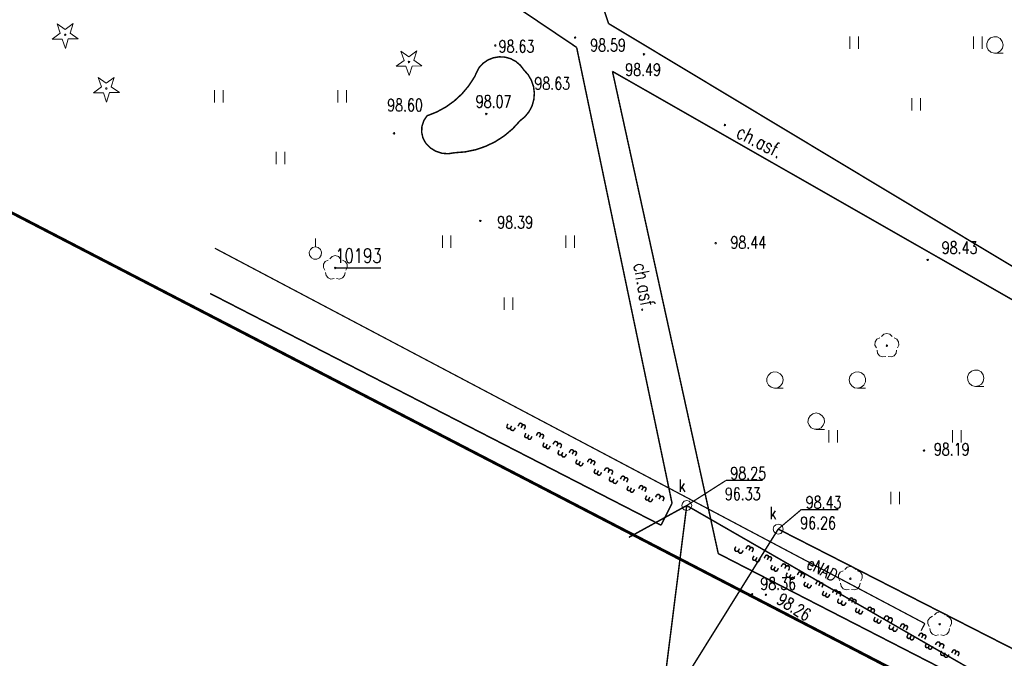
# Model space of a CAD drawing. Header units: metres. Extents: x 7501691 to 7504871, y 5814048 to 5814963.
# Tile 61 of 89: x 7504210 to 7504269, y 5814549 to 5814588. Entities that reach past the tile are written whole.
import ezdxf
from ezdxf.enums import TextEntityAlignment as Align

# ---------------------------------------------------------------- set-up
doc = ezdxf.new("R2010")
doc.units = ezdxf.units.M
doc.header["$MEASUREMENT"] = 0
for name, pattern in [('11', [3, 2.5, -0.5]), ('KOJ', [0]), ('UEB', [0]), ('UPK', [0]), ('ZWR', [0])]:
    doc.linetypes.add(name, pattern=pattern)
doc.layers.get('0').update_dxf_attribs({"linetype": 'CONTINUOUS'})
for name, color, linetype, lineweight in [('SDROK_T_1', 7, 'CONTINUOUS', 18), ('SDRPK_L_0', 7, 'KOJ', 35), ('SDRPK_L_5', 7, '11', 18), ('SZNPS_T_0', 7, 'CONTINUOUS', 18), ('SZNPS_T_3', 7, 'CONTINUOUS', 18), ('SZOPO_L_5', 3, 'CONTINUOUS', 18), ('SZWPW_L_0', 7, 'ZWR', 18), ('SZZPZ_T_0', 3, 'CONTINUOUS', 18), ('UEEOO_T_0', 1, 'CONTINUOUS', 15), ('UEEPON_L_1', 1, 'UEB', 15), ('UKKOA_T_0', 3, 'CONTINUOUS', 15), ('UKKOC_T_0', 3, 'CONTINUOUS', 15), ('UKKPA_T_1', 7, 'CONTINUOUS', 18), ('UKKPOD_L_1', 3, 'UPK', 18), ('WUKOS_T_1', 7, 'CONTINUOUS', 15), ('WWRPH_T_1', 7, 'CONTINUOUS', 18)]:
    doc.layers.add(name, color=color, linetype=linetype, lineweight=lineweight)
doc.styles.add('STYL_ARIAL', font='simplex', dxfattribs={"width": 0.75, "oblique": 0.1})

# ---------------------------------------------------------------- blocks, each defined once
blk = doc.blocks.new('fdsgfdhgfjh')
at = {"layer": 'SDRPK_L_0', "color": 7, "const_width": 0.175}
blk.add_lwpolyline([(-68.946, -165.38), (143.458, -275.428)], dxfattribs=at)
at = {"layer": 'SDRPK_L_5', "color": 7, "const_width": 0.09}
for points in [[(48.571, -184.81), (53.062, -198.344)], [(47.564, -197.396), (51.122, -199.79)], [(53.062, -198.344), (81.596, -215.498)], [(51.122, -199.79), (56.913, -227.455)], [(59.718, -230.507), (53.296, -201.246)], [(94.798, -224.943), (53.296, -201.246)], [(56.248, -228.786), (28.878, -214.724)], [(56.913, -227.455), (56.248, -228.786)], [(80.009, -240.93), (59.718, -230.507)]]:
    blk.add_lwpolyline(points, dxfattribs=at)
at = {"layer": 'SZNPS_T_0', "color": 7}
for points in [[(35.269, -211.896), (35.269, -211.396)], [(35.269, -211.896), (35.443, -211.939), (35.577, -212.058), (35.641, -212.226), (35.619, -212.404), (35.517, -212.552), (35.358, -212.635), (35.179, -212.635), (35.02, -212.552), (34.918, -212.404), (34.896, -212.226), (34.96, -212.058), (35.094, -211.939), (35.269, -211.896)]]:
    blk.add_lwpolyline(points, dxfattribs=at)
at = {"layer": 'SZNPS_T_3', "color": 7, "const_width": 0.065}
blk.add_lwpolyline([(36.474, -213.175), (39.252, -213.175)], dxfattribs=at)
at = {"layer": 'SZOPO_L_5', "color": 3, "const_width": 0.09}
for points in [[(47.119, -222.862), (47.046, -222.924), (46.95, -222.916), (46.889, -222.843), (46.897, -222.747)], [(46.954, -222.636), (46.897, -222.747)], [(47.341, -222.977), (47.268, -223.038), (47.173, -223.03), (47.111, -222.957), (47.119, -222.862)], [(47.176, -222.751), (47.119, -222.862)], [(47.398, -222.866), (47.341, -222.977)], [(47.618, -222.667), (47.56, -222.78)], [(47.618, -222.667), (47.662, -222.609), (47.733, -222.593), (47.797, -222.626), (47.825, -222.693), (47.803, -222.762)], [(47.803, -222.762), (47.745, -222.876)], [(47.803, -222.762), (47.847, -222.704), (47.918, -222.688), (47.982, -222.721), (48.01, -222.789), (47.988, -222.858)], [(47.988, -222.858), (47.93, -222.971)], [(48.174, -223.407), (48.13, -223.465), (48.059, -223.481), (47.995, -223.448), (47.967, -223.38), (47.989, -223.311)], [(48.046, -223.2), (47.989, -223.311)], [(48.359, -223.502), (48.315, -223.56), (48.244, -223.577), (48.18, -223.543), (48.152, -223.476), (48.174, -223.407)], [(48.231, -223.296), (48.174, -223.407)], [(48.416, -223.391), (48.359, -223.502)], [(48.729, -223.24), (48.67, -223.353)], [(48.729, -223.24), (48.772, -223.182), (48.843, -223.166), (48.908, -223.199), (48.936, -223.266), (48.914, -223.336)], [(48.914, -223.336), (48.855, -223.449)], [(48.914, -223.336), (48.957, -223.278), (49.028, -223.262), (49.093, -223.295), (49.121, -223.362), (49.099, -223.431)], [(49.099, -223.431), (49.04, -223.545)], [(49.284, -223.98), (49.241, -224.038), (49.17, -224.054), (49.105, -224.021), (49.077, -223.954), (49.099, -223.885)], [(49.157, -223.773), (49.099, -223.885)], [(49.469, -224.076), (49.426, -224.134), (49.355, -224.15), (49.29, -224.117), (49.262, -224.049), (49.284, -223.98)], [(49.342, -223.869), (49.284, -223.98)], [(49.527, -223.965), (49.469, -224.076)], [(49.688, -223.879), (49.746, -223.768)], [(49.746, -223.768), (49.819, -223.706), (49.914, -223.714), (49.976, -223.787), (49.968, -223.883)], [(49.91, -223.994), (49.968, -223.883)], [(49.968, -223.883), (50.041, -223.821), (50.136, -223.829), (50.198, -223.902), (50.19, -223.997)], [(50.132, -224.109), (50.19, -223.997)], [(50.228, -224.468), (50.155, -224.529), (50.06, -224.521), (49.998, -224.448), (50.006, -224.353)], [(50.064, -224.242), (50.006, -224.353)], [(50.451, -224.582), (50.377, -224.644), (50.282, -224.636), (50.22, -224.563), (50.228, -224.468)], [(50.286, -224.357), (50.228, -224.468)], [(50.508, -224.471), (50.451, -224.582)], [(50.728, -224.272), (50.669, -224.386)], [(50.728, -224.272), (50.771, -224.214), (50.842, -224.198), (50.907, -224.232), (50.935, -224.299), (50.913, -224.368)], [(50.913, -224.368), (50.854, -224.481)], [(50.913, -224.368), (50.957, -224.31), (51.027, -224.294), (51.092, -224.327), (51.12, -224.394), (51.098, -224.464)], [(51.098, -224.464), (51.039, -224.577)], [(51.283, -225.012), (51.24, -225.07), (51.169, -225.087), (51.104, -225.053), (51.076, -224.986), (51.098, -224.917)], [(51.156, -224.806), (51.098, -224.917)], [(51.469, -225.108), (51.425, -225.166), (51.354, -225.182), (51.289, -225.149), (51.261, -225.082), (51.283, -225.012)], [(51.341, -224.901), (51.283, -225.012)], [(51.526, -224.997), (51.469, -225.108)], [(51.838, -224.846), (51.78, -224.959)], [(51.838, -224.846), (51.882, -224.788), (51.953, -224.772), (52.018, -224.805), (52.045, -224.872), (52.023, -224.941)], [(52.023, -224.941), (51.965, -225.055)], [(52.023, -224.941), (52.067, -224.883), (52.138, -224.867), (52.203, -224.901), (52.23, -224.968), (52.208, -225.037)], [(52.208, -225.037), (52.15, -225.15)], [(52.855, -225.374), (52.928, -225.312), (53.024, -225.32), (53.085, -225.393), (53.077, -225.488)], [(52.394, -225.586), (52.35, -225.644), (52.279, -225.66), (52.215, -225.627), (52.187, -225.559), (52.209, -225.49)], [(52.266, -225.379), (52.209, -225.49)], [(52.579, -225.681), (52.535, -225.739), (52.464, -225.755), (52.4, -225.722), (52.372, -225.655), (52.394, -225.586)], [(52.451, -225.475), (52.394, -225.586)], [(52.636, -225.57), (52.579, -225.681)], [(52.798, -225.485), (52.855, -225.374)], [(53.02, -225.599), (53.077, -225.488)], [(53.077, -225.488), (53.15, -225.427), (53.246, -225.435), (53.307, -225.508), (53.299, -225.603)], [(53.173, -225.847), (53.116, -225.959)], [(53.242, -225.714), (53.299, -225.603)], [(53.837, -225.878), (53.779, -225.991)], [(53.837, -225.878), (53.881, -225.82), (53.952, -225.804), (54.017, -225.837), (54.044, -225.904), (54.022, -225.974)], [(54.022, -225.974), (54.066, -225.916), (54.137, -225.899), (54.202, -225.933), (54.23, -226), (54.207, -226.069)], [(53.338, -226.073), (53.265, -226.135), (53.169, -226.127), (53.108, -226.054), (53.116, -225.959)], [(53.56, -226.188), (53.487, -226.25), (53.392, -226.242), (53.33, -226.169), (53.338, -226.073)], [(53.395, -225.962), (53.338, -226.073)], [(53.617, -226.077), (53.56, -226.188)], [(54.022, -225.974), (53.964, -226.087)], [(54.207, -226.069), (54.149, -226.182)], [(54.393, -226.618), (54.349, -226.676), (54.278, -226.692), (54.214, -226.659), (54.186, -226.592), (54.208, -226.522)], [(54.265, -226.411), (54.208, -226.522)], [(54.45, -226.507), (54.393, -226.618)], [(54.948, -226.451), (54.889, -226.565)], [(54.948, -226.451), (54.992, -226.393), (55.062, -226.377), (55.127, -226.411), (55.155, -226.478), (55.133, -226.547)], [(55.133, -226.547), (55.177, -226.489), (55.248, -226.473), (55.312, -226.506), (55.34, -226.573), (55.318, -226.643)], [(54.578, -226.714), (54.534, -226.772), (54.463, -226.788), (54.399, -226.754), (54.371, -226.687), (54.393, -226.618)], [(54.635, -226.602), (54.578, -226.714)], [(55.133, -226.547), (55.074, -226.66)], [(55.318, -226.643), (55.259, -226.756)], [(55.503, -227.191), (55.46, -227.249), (55.389, -227.266), (55.324, -227.232), (55.296, -227.165), (55.318, -227.096)], [(55.376, -226.985), (55.318, -227.096)], [(55.561, -227.08), (55.503, -227.191)], [(55.907, -227.09), (55.965, -226.979)], [(55.965, -226.979), (56.038, -226.918), (56.133, -226.926), (56.195, -226.999), (56.187, -227.094)], [(56.129, -227.205), (56.187, -227.094)], [(56.187, -227.094), (56.26, -227.032), (56.355, -227.04), (56.417, -227.113), (56.409, -227.209)], [(55.689, -227.287), (55.645, -227.345), (55.574, -227.361), (55.509, -227.328), (55.481, -227.261), (55.503, -227.191)], [(55.746, -227.176), (55.689, -227.287)], [(56.352, -227.32), (56.409, -227.209)], [(60.784, -230.086), (60.728, -230.197)], [(61.448, -230.111), (61.391, -230.225)], [(61.448, -230.111), (61.492, -230.052), (61.562, -230.036), (61.627, -230.068), (61.656, -230.135), (61.634, -230.205)], [(60.951, -230.31), (60.878, -230.373), (60.783, -230.365), (60.72, -230.293), (60.728, -230.197)], [(61.174, -230.423), (61.101, -230.485), (61.006, -230.478), (60.944, -230.406), (60.951, -230.31)], [(61.007, -230.199), (60.951, -230.31)], [(61.23, -230.311), (61.174, -230.423)], [(61.634, -230.205), (61.577, -230.319)], [(61.634, -230.205), (61.678, -230.146), (61.748, -230.13), (61.813, -230.162), (61.842, -230.229), (61.82, -230.299)], [(61.82, -230.299), (61.763, -230.413)], [(61.881, -230.64), (61.824, -230.752)], [(62.564, -230.675), (62.506, -230.789)], [(62.564, -230.675), (62.607, -230.616), (62.678, -230.6), (62.743, -230.632), (62.771, -230.699), (62.75, -230.769)], [(62.75, -230.769), (62.793, -230.71), (62.864, -230.694), (62.929, -230.726), (62.957, -230.793), (62.935, -230.863)], [(62.01, -230.846), (61.967, -230.904), (61.896, -230.921), (61.831, -230.888), (61.803, -230.821), (61.824, -230.752)], [(62.196, -230.94), (62.153, -230.998), (62.082, -231.015), (62.017, -230.982), (61.989, -230.915), (62.01, -230.846)], [(62.067, -230.734), (62.01, -230.846)], [(62.253, -230.828), (62.196, -230.94)], [(62.75, -230.769), (62.692, -230.883)], [(62.935, -230.863), (62.878, -230.977)], [(63.126, -231.41), (63.082, -231.468), (63.012, -231.485), (62.947, -231.452), (62.918, -231.385), (62.94, -231.316)], [(62.996, -231.204), (62.94, -231.316)], [(63.182, -231.298), (63.126, -231.41)], [(63.529, -231.306), (63.585, -231.194)], [(63.585, -231.194), (63.657, -231.132), (63.753, -231.139), (63.815, -231.211), (63.808, -231.307)], [(63.752, -231.418), (63.808, -231.307)], [(63.808, -231.307), (63.881, -231.244), (63.976, -231.252), (64.038, -231.324), (64.031, -231.42)], [(63.311, -231.504), (63.268, -231.562), (63.197, -231.579), (63.133, -231.546), (63.104, -231.479), (63.126, -231.41)], [(63.368, -231.392), (63.311, -231.504)], [(64.074, -231.889), (64.001, -231.952), (63.906, -231.945), (63.844, -231.872), (63.851, -231.777)], [(63.907, -231.665), (63.851, -231.777)], [(63.975, -231.531), (64.031, -231.42)], [(64.297, -232.002), (64.224, -232.065), (64.129, -232.057), (64.067, -231.985), (64.074, -231.889)], [(64.13, -231.778), (64.074, -231.889)], [(64.353, -231.891), (64.297, -232.002)], [(64.571, -231.69), (64.514, -231.804)], [(64.571, -231.69), (64.615, -231.632), (64.685, -231.615), (64.75, -231.648), (64.779, -231.715), (64.757, -231.784)], [(64.757, -231.784), (64.7, -231.898)], [(64.757, -231.784), (64.801, -231.726), (64.871, -231.709), (64.936, -231.742), (64.965, -231.809), (64.943, -231.878)], [(64.943, -231.878), (64.886, -231.992)], [(65.133, -232.425), (65.09, -232.484), (65.019, -232.5), (64.954, -232.468), (64.926, -232.401), (64.947, -232.331)], [(65.004, -232.22), (64.947, -232.331)], [(65.319, -232.519), (65.276, -232.578), (65.205, -232.594), (65.14, -232.562), (65.112, -232.495), (65.133, -232.425)], [(65.19, -232.314), (65.133, -232.425)], [(65.376, -232.408), (65.319, -232.519)], [(65.687, -232.254), (65.629, -232.368)], [(65.687, -232.254), (65.73, -232.196), (65.801, -232.179), (65.866, -232.212), (65.894, -232.279), (65.873, -232.348)], [(65.873, -232.348), (65.815, -232.462)], [(65.873, -232.348), (65.916, -232.289), (65.987, -232.273), (66.052, -232.306), (66.08, -232.373), (66.059, -232.442)], [(66.059, -232.442), (66.001, -232.556)], [(66.249, -232.989), (66.206, -233.048), (66.135, -233.064), (66.07, -233.032), (66.041, -232.965), (66.063, -232.895)], [(66.119, -232.784), (66.063, -232.895)], [(66.435, -233.083), (66.391, -233.142), (66.321, -233.158), (66.256, -233.126), (66.227, -233.059), (66.249, -232.989)], [(66.305, -232.878), (66.249, -232.989)], [(66.491, -232.972), (66.435, -233.083)], [(66.652, -232.885), (66.708, -232.773)], [(66.708, -232.773), (66.781, -232.711), (66.876, -232.718), (66.938, -232.791), (66.931, -232.886)], [(66.875, -232.998), (66.931, -232.886)], [(66.931, -232.886), (67.004, -232.824), (67.099, -232.831), (67.162, -232.903), (67.154, -232.999)], [(67.098, -233.11), (67.154, -232.999)], [(67.197, -233.469), (67.124, -233.531), (67.029, -233.524), (66.967, -233.451), (66.974, -233.356)], [(67.03, -233.244), (66.974, -233.356)], [(67.42, -233.581), (67.347, -233.644), (67.252, -233.637), (67.19, -233.564), (67.197, -233.469)], [(67.253, -233.357), (67.197, -233.469)], [(67.476, -233.47), (67.42, -233.581)], [(67.695, -233.269), (67.637, -233.383)], [(67.695, -233.269), (67.738, -233.211), (67.809, -233.194), (67.873, -233.227), (67.902, -233.294), (67.88, -233.363)], [(67.88, -233.363), (67.823, -233.477)], [(67.88, -233.363), (67.924, -233.305), (67.994, -233.288), (68.059, -233.321), (68.088, -233.388), (68.066, -233.457)], [(68.066, -233.457), (68.009, -233.571)], [(68.257, -234.004), (68.213, -234.063), (68.143, -234.08), (68.078, -234.047), (68.049, -233.98), (68.071, -233.91)], [(68.127, -233.799), (68.071, -233.91)], [(68.442, -234.098), (68.399, -234.157), (68.328, -234.174), (68.264, -234.141), (68.235, -234.074), (68.257, -234.004)], [(68.313, -233.893), (68.257, -234.004)], [(68.499, -233.987), (68.442, -234.098)], [(68.81, -233.833), (68.752, -233.947)], [(68.81, -233.833), (68.853, -233.775), (68.924, -233.758), (68.989, -233.791), (69.017, -233.858), (68.996, -233.927)], [(68.996, -233.927), (68.938, -234.041)], [(68.996, -233.927), (69.039, -233.869), (69.11, -233.852), (69.175, -233.885), (69.203, -233.952), (69.182, -234.021)], [(69.182, -234.021), (69.124, -234.135)], [(69.831, -234.352), (69.904, -234.29), (69.999, -234.297), (70.061, -234.37), (70.054, -234.465)], [(69.372, -234.568), (69.328, -234.627), (69.258, -234.644), (69.193, -234.611), (69.164, -234.544), (69.186, -234.474)], [(69.242, -234.363), (69.186, -234.474)], [(69.558, -234.662), (69.514, -234.721), (69.444, -234.738), (69.379, -234.705), (69.35, -234.638), (69.372, -234.568)], [(69.428, -234.457), (69.372, -234.568)], [(69.614, -234.551), (69.558, -234.662)], [(69.775, -234.464), (69.831, -234.352)], [(69.998, -234.577), (70.054, -234.465)], [(70.054, -234.465), (70.127, -234.403), (70.222, -234.41), (70.285, -234.483), (70.277, -234.578)], [(70.153, -234.823), (70.097, -234.935)], [(70.221, -234.69), (70.277, -234.578)], [(70.818, -234.849), (70.76, -234.962)], [(70.818, -234.849), (70.861, -234.79), (70.932, -234.773), (70.997, -234.806), (71.025, -234.873), (71.003, -234.943)], [(71.003, -234.943), (71.047, -234.884), (71.117, -234.867), (71.182, -234.9), (71.211, -234.967), (71.189, -235.037)], [(70.32, -235.048), (70.247, -235.11), (70.152, -235.103), (70.09, -235.03), (70.097, -234.935)], [(70.543, -235.161), (70.47, -235.223), (70.375, -235.216), (70.313, -235.143), (70.32, -235.048)], [(70.376, -234.936), (70.32, -235.048)], [(70.599, -235.049), (70.543, -235.161)], [(71.003, -234.943), (70.946, -235.056)], [(71.189, -235.037), (71.132, -235.15)], [(71.379, -235.584), (71.336, -235.642), (71.265, -235.659), (71.201, -235.626), (71.172, -235.559), (71.194, -235.49)], [(71.25, -235.378), (71.194, -235.49)], [(71.436, -235.472), (71.379, -235.584)], [(71.933, -235.413), (71.875, -235.526)], [(71.933, -235.413), (71.976, -235.354), (72.047, -235.337), (72.112, -235.37), (72.14, -235.437), (72.119, -235.507)], [(72.119, -235.507), (72.162, -235.448), (72.233, -235.431), (72.298, -235.464), (72.326, -235.531), (72.305, -235.601)], [(71.565, -235.678), (71.522, -235.736), (71.451, -235.753), (71.387, -235.72), (71.358, -235.653), (71.379, -235.584)], [(71.622, -235.566), (71.565, -235.678)], [(72.119, -235.507), (72.061, -235.62)], [(72.305, -235.601), (72.247, -235.714)], [(72.495, -236.148), (72.452, -236.206), (72.381, -236.223), (72.316, -236.19), (72.288, -236.123), (72.309, -236.054)], [(72.365, -235.942), (72.309, -236.054)], [(72.551, -236.036), (72.495, -236.148)], [(72.898, -236.043), (72.954, -235.932)], [(72.954, -235.932), (73.027, -235.869), (73.122, -235.877), (73.185, -235.949), (73.177, -236.045)], [(73.121, -236.156), (73.177, -236.045)], [(73.177, -236.045), (73.25, -235.982), (73.345, -235.989), (73.408, -236.062), (73.4, -236.157)], [(72.681, -236.242), (72.638, -236.3), (72.567, -236.317), (72.502, -236.284), (72.473, -236.217), (72.495, -236.148)], [(72.737, -236.13), (72.681, -236.242)], [(73.443, -236.627), (73.37, -236.689), (73.275, -236.682), (73.213, -236.61), (73.22, -236.514)], [(73.276, -236.403), (73.22, -236.514)], [(73.344, -236.269), (73.4, -236.157)], [(73.666, -236.74), (73.594, -236.802), (73.498, -236.795), (73.436, -236.723), (73.443, -236.627)], [(73.499, -236.516), (73.443, -236.627)], [(73.723, -236.628), (73.666, -236.74)], [(73.941, -236.428), (73.883, -236.542)], [(73.941, -236.428), (73.984, -236.369), (74.055, -236.353), (74.12, -236.385), (74.148, -236.452), (74.127, -236.522)], [(74.127, -236.522), (74.069, -236.636)], [(74.127, -236.522), (74.17, -236.463), (74.241, -236.447), (74.305, -236.479), (74.334, -236.546), (74.312, -236.616)], [(74.312, -236.616), (74.255, -236.73)]]:
    blk.add_lwpolyline(points, dxfattribs=at)
at = {"layer": 'SZWPW_L_0', "color": 7, "const_width": 0.09}
for points in [[(45.193, -201.025), (45.435, -200.762), (45.729, -200.558), (46.059, -200.423), (46.412, -200.363), (46.769, -200.38), (47.113, -200.474), (47.429, -200.641), (47.702, -200.872), (47.918, -201.157)], [(45.193, -201.025), (44.916, -201.594), (44.571, -202.124), (44.163, -202.608), (43.699, -203.038), (43.185, -203.407), (42.629, -203.71), (42.041, -203.942)], [(47.918, -201.157), (48.18, -201.452), (48.379, -201.794), (48.506, -202.168), (48.555, -202.561), (48.525, -202.955), (48.418, -203.335), (48.236, -203.686), (47.988, -203.994), (47.684, -204.246)], [(41.965, -205.607), (41.795, -205.291), (41.716, -204.941), (41.732, -204.583), (41.843, -204.241), (42.041, -203.942)], [(47.684, -204.246), (47.243, -204.726), (46.746, -205.146), (46.201, -205.502), (45.615, -205.788), (44.999, -205.998), (44.361, -206.13), (43.712, -206.183)], [(43.712, -206.183), (43.327, -206.244), (42.938, -206.213), (42.568, -206.091), (42.237, -205.885), (41.965, -205.607)]]:
    blk.add_lwpolyline(points, dxfattribs=at)
at = {"layer": 'SZZPZ_T_0', "color": 7}
for points in [[(19.586, -198.362), (20.076, -198.709)], [(19.779, -198.93), (19.586, -198.362)], [(20.076, -198.709), (20.557, -198.35)], [(20.557, -198.35), (20.379, -198.923)], [(19.298, -199.289), (19.779, -198.93)], [(20.08, -198.979), (20.112, -198.992), (20.125, -199.024), (20.112, -199.056), (20.08, -199.069), (20.048, -199.056), (20.035, -199.024), (20.048, -198.992), (20.08, -198.979)], [(20.379, -198.923), (20.868, -199.269)], [(19.898, -199.282), (19.298, -199.289)], [(20.09, -199.85), (19.898, -199.282)], [(20.269, -199.277), (20.09, -199.85)], [(20.868, -199.269), (20.269, -199.277)], [(67.709, -199.879), (67.709, -199.129)], [(68.235, -199.879), (68.234, -199.129)], [(75.209, -199.878), (75.209, -199.128)], [(75.735, -199.877), (75.734, -199.127)], [(76.965, -199.83), (76.848, -200.001), (76.67, -200.11), (76.464, -200.137), (76.265, -200.078), (76.107, -199.943), (76.017, -199.755), (76.012, -199.548), (76.091, -199.356), (76.242, -199.213), (76.438, -199.143), (76.645, -199.159), (76.828, -199.259), (76.954, -199.423), (77.003, -199.626), (76.965, -199.83)], [(40.453, -200.01), (40.942, -200.357)], [(40.645, -200.579), (40.453, -200.01)], [(40.942, -200.357), (41.423, -199.998)], [(41.423, -199.998), (41.245, -200.571)], [(76.503, -200.139), (77.003, -200.139)], [(40.164, -200.937), (40.645, -200.579)], [(40.946, -200.627), (40.978, -200.641), (40.991, -200.672), (40.978, -200.704), (40.946, -200.717), (40.915, -200.704), (40.901, -200.672), (40.915, -200.641), (40.946, -200.627)], [(41.245, -200.571), (41.735, -200.918)], [(40.764, -200.93), (40.164, -200.937)], [(40.957, -201.498), (40.764, -200.93)], [(41.135, -200.925), (40.957, -201.498)], [(41.735, -200.918), (41.135, -200.925)], [(22.086, -201.621), (22.576, -201.968)], [(22.279, -202.19), (22.086, -201.621)], [(22.576, -201.968), (23.057, -201.609)], [(23.057, -201.609), (22.879, -202.182)], [(21.798, -202.548), (22.279, -202.19)], [(22.398, -202.541), (21.798, -202.548)], [(22.591, -203.109), (22.398, -202.541)], [(22.58, -202.238), (22.612, -202.251), (22.625, -202.283), (22.612, -202.315), (22.58, -202.328), (22.548, -202.315), (22.535, -202.283), (22.548, -202.251), (22.58, -202.238)], [(22.769, -202.536), (22.591, -203.109)], [(23.369, -202.529), (22.769, -202.536)], [(22.879, -202.182), (23.369, -202.529)], [(29.137, -203.13), (29.136, -202.38)], [(29.662, -203.13), (29.661, -202.38)], [(36.637, -203.129), (36.636, -202.379)], [(37.162, -203.129), (37.161, -202.379)], [(71.46, -203.628), (71.46, -202.878)], [(71.985, -203.628), (71.985, -202.878)], [(32.887, -206.88), (32.887, -206.13)], [(33.412, -206.88), (33.412, -206.13)], [(42.971, -211.96), (42.971, -211.21)], [(43.496, -211.96), (43.496, -211.21)], [(50.471, -211.959), (50.471, -211.209)], [(50.996, -211.959), (50.996, -211.209)], [(35.838, -213.31), (35.75, -213.137), (35.76, -212.944), (35.866, -212.781), (36.038, -212.693)], [(36.149, -212.612), (36.286, -212.476), (36.473, -212.425), (36.661, -212.475), (36.798, -212.612)], [(36.909, -212.693), (37.081, -212.781), (37.187, -212.944), (37.197, -213.137), (37.11, -213.31)], [(36.474, -213.13), (36.505, -213.144), (36.519, -213.175), (36.505, -213.207), (36.474, -213.221), (36.442, -213.207), (36.429, -213.175), (36.442, -213.144), (36.474, -213.13)], [(36.405, -213.822), (36.213, -213.852), (36.033, -213.782), (35.911, -213.632), (35.88, -213.441)], [(37.067, -213.441), (37.036, -213.632), (36.914, -213.782), (36.734, -213.852), (36.542, -213.822)], [(46.722, -215.71), (46.722, -214.96)], [(47.247, -215.71), (47.247, -214.96)], [(69.317, -218.027), (69.229, -217.854), (69.239, -217.661), (69.344, -217.499), (69.517, -217.41)], [(69.628, -217.329), (69.765, -217.193), (69.952, -217.143), (70.139, -217.193), (70.277, -217.329)], [(70.388, -217.41), (70.56, -217.498), (70.666, -217.661), (70.676, -217.854), (70.588, -218.027)], [(69.952, -217.848), (69.984, -217.861), (69.997, -217.893), (69.984, -217.925), (69.952, -217.938), (69.921, -217.925), (69.907, -217.893), (69.921, -217.861), (69.952, -217.848)], [(69.884, -218.539), (69.692, -218.569), (69.512, -218.499), (69.39, -218.349), (69.359, -218.158)], [(70.546, -218.158), (70.515, -218.349), (70.393, -218.499), (70.213, -218.569), (70.021, -218.539)], [(63.622, -220.165), (63.504, -220.337), (63.327, -220.445), (63.121, -220.473), (62.921, -220.414), (62.763, -220.279), (62.674, -220.091), (62.668, -219.883), (62.748, -219.691), (62.899, -219.548), (63.095, -219.478), (63.302, -219.495), (63.485, -219.594), (63.611, -219.759), (63.66, -219.961), (63.622, -220.165)], [(67.698, -220.165), (67.66, -219.96), (67.709, -219.758), (67.835, -219.593), (68.018, -219.494), (68.225, -219.478), (68.421, -219.547), (68.572, -219.69), (68.651, -219.882), (68.646, -220.09), (68.557, -220.278), (68.399, -220.413), (68.199, -220.472), (67.993, -220.445), (67.816, -220.336), (67.698, -220.165)], [(75.806, -220.057), (75.688, -220.228), (75.511, -220.337), (75.305, -220.364), (75.105, -220.305), (74.947, -220.17), (74.858, -219.982), (74.852, -219.775), (74.932, -219.583), (75.082, -219.44), (75.279, -219.37), (75.486, -219.386), (75.668, -219.486), (75.795, -219.65), (75.844, -219.853), (75.806, -220.057)], [(63.16, -220.474), (63.66, -220.474)], [(68.16, -220.473), (68.66, -220.473)], [(75.344, -220.366), (75.844, -220.366)], [(65.66, -221.974), (65.864, -222.017), (66.032, -222.139), (66.136, -222.319), (66.158, -222.526), (66.093, -222.724), (65.954, -222.878), (65.764, -222.963), (65.556, -222.963), (65.366, -222.878), (65.227, -222.724), (65.163, -222.526), (65.185, -222.319), (65.289, -222.139), (65.457, -222.017), (65.66, -221.974)], [(65.66, -222.974), (66.16, -222.974)], [(66.436, -223.768), (66.436, -223.018)], [(66.962, -223.768), (66.961, -223.018)], [(73.936, -223.767), (73.936, -223.017)], [(74.462, -223.767), (74.461, -223.017)], [(70.187, -227.517), (70.187, -226.767)], [(70.712, -227.517), (70.712, -226.767)], [(67.098, -232.166), (67.01, -231.994), (67.021, -231.8), (67.126, -231.638), (67.298, -231.55)], [(67.41, -231.469), (67.547, -231.332), (67.734, -231.282), (67.921, -231.332), (68.058, -231.469)], [(68.169, -231.549), (68.342, -231.638), (68.447, -231.8), (68.457, -231.993), (68.37, -232.166)], [(67.665, -232.678), (67.474, -232.708), (67.293, -232.639), (67.171, -232.488), (67.14, -232.297)], [(67.734, -231.987), (67.766, -232), (67.779, -232.032), (67.766, -232.064), (67.734, -232.077), (67.702, -232.064), (67.689, -232.032), (67.702, -232), (67.734, -231.987)], [(68.327, -232.297), (68.297, -232.488), (68.175, -232.639), (67.994, -232.708), (67.803, -232.678)], [(72.834, -234.232), (72.972, -234.095), (73.159, -234.045), (73.346, -234.095), (73.483, -234.232)], [(72.523, -234.93), (72.435, -234.757), (72.446, -234.564), (72.551, -234.401), (72.723, -234.313)], [(73.159, -234.75), (73.191, -234.763), (73.204, -234.795), (73.191, -234.827), (73.159, -234.84), (73.127, -234.827), (73.114, -234.795), (73.127, -234.763), (73.159, -234.75)], [(73.594, -234.313), (73.767, -234.401), (73.872, -234.563), (73.882, -234.757), (73.795, -234.929)], [(73.09, -235.442), (72.899, -235.471), (72.718, -235.402), (72.596, -235.252), (72.565, -235.06)], [(73.752, -235.06), (73.722, -235.252), (73.6, -235.402), (73.419, -235.471), (73.228, -235.442)]]:
    blk.add_lwpolyline(points, dxfattribs=at)
at = {"layer": 'UEEPON_L_1', "color": 1, "const_width": 0.075}
for points in [[(52.779, -224.446), (29.168, -211.98)], [(72.257, -234.754), (52.779, -224.446)], [(72.028, -235.19), (72.257, -234.754)]]:
    blk.add_lwpolyline(points, dxfattribs=at)
at = {"layer": 'UKKOC_T_0', "color": 3, "const_width": 0.075}
for points in [[(57.804, -227.591), (60.185, -226.069)], [(60.185, -226.069), (62.411, -226.069)], [(63.357, -229.02), (64.758, -227.835)], [(64.758, -227.835), (67.011, -227.835)]]:
    blk.add_lwpolyline(points, dxfattribs=at)
at = {"layer": 'UKKPA_T_1', "color": 7}
for points in [[(57.804, -227.291), (57.953, -227.332), (58.063, -227.441), (58.104, -227.591), (58.063, -227.741), (57.953, -227.851), (57.804, -227.891), (57.654, -227.851), (57.544, -227.741), (57.503, -227.591), (57.544, -227.441), (57.654, -227.332), (57.804, -227.291)], [(63.357, -228.72), (63.507, -228.761), (63.617, -228.87), (63.657, -229.02), (63.617, -229.17), (63.507, -229.28), (63.357, -229.32), (63.207, -229.28), (63.097, -229.17), (63.057, -229.02), (63.097, -228.87), (63.207, -228.761), (63.357, -228.72)]]:
    blk.add_lwpolyline(points, dxfattribs=at)
at = {"layer": 'UKKPOD_L_1', "color": 3, "const_width": 0.09}
for points in [[(57.804, -227.591), (54.292, -229.521)], [(56.176, -240.527), (57.804, -227.591)], [(57.804, -227.591), (101.338, -252.659)], [(63.357, -229.02), (56.176, -240.527)], [(97.908, -246.654), (63.357, -229.02)]]:
    blk.add_lwpolyline(points, dxfattribs=at)
at = {"layer": 'WUKOS_T_1', "color": 7}
blk.add_lwpolyline([(61.771, -232.929), (61.803, -232.942), (61.816, -232.974), (61.803, -233.006), (61.771, -233.019), (61.74, -233.006), (61.726, -232.974), (61.74, -232.942), (61.771, -232.929)], dxfattribs=at)
at = {"layer": 'WWRPH_T_1', "color": 7}
for points in [[(51.031, -199.15), (51.063, -199.163), (51.077, -199.195), (51.063, -199.227), (51.031, -199.24), (51, -199.227), (50.986, -199.195), (51, -199.163), (51.031, -199.15)], [(46.182, -199.631), (46.214, -199.644), (46.227, -199.676), (46.214, -199.708), (46.182, -199.721), (46.151, -199.708), (46.137, -199.676), (46.151, -199.644), (46.182, -199.631)], [(55.209, -200.166), (55.241, -200.179), (55.254, -200.211), (55.241, -200.242), (55.209, -200.256), (55.177, -200.242), (55.164, -200.211), (55.177, -200.179), (55.209, -200.166)], [(45.641, -203.786), (45.673, -203.799), (45.686, -203.831), (45.673, -203.863), (45.641, -203.876), (45.609, -203.863), (45.596, -203.831), (45.609, -203.799), (45.641, -203.786)], [(40.041, -204.961), (40.073, -204.974), (40.086, -205.006), (40.073, -205.038), (40.041, -205.051), (40.009, -205.038), (39.996, -205.006), (40.009, -204.974), (40.041, -204.961)], [(60.121, -204.455), (60.153, -204.468), (60.166, -204.5), (60.153, -204.532), (60.121, -204.545), (60.089, -204.532), (60.076, -204.5), (60.089, -204.468), (60.121, -204.455)], [(45.275, -210.272), (45.307, -210.286), (45.32, -210.317), (45.307, -210.349), (45.275, -210.362), (45.243, -210.349), (45.23, -210.317), (45.243, -210.286), (45.275, -210.272)], [(59.558, -211.625), (59.59, -211.638), (59.603, -211.67), (59.59, -211.702), (59.558, -211.715), (59.526, -211.702), (59.513, -211.67), (59.526, -211.638), (59.558, -211.625)], [(72.429, -212.639), (72.461, -212.652), (72.474, -212.684), (72.461, -212.716), (72.429, -212.729), (72.398, -212.716), (72.384, -212.684), (72.398, -212.652), (72.429, -212.639)], [(72.206, -224.212), (72.237, -224.225), (72.251, -224.257), (72.237, -224.289), (72.206, -224.302), (72.174, -224.289), (72.161, -224.257), (72.174, -224.225), (72.206, -224.212)], [(62.61, -232.964), (62.642, -232.977), (62.655, -233.009), (62.642, -233.04), (62.61, -233.054), (62.578, -233.04), (62.565, -233.009), (62.578, -232.977), (62.61, -232.964)]]:
    blk.add_lwpolyline(points, dxfattribs=at)
at = {"layer": 'SDROK_T_1', "color": 7, "style": 'STYL_ARIAL', "width": 0.75}
for rotation, p in [(332.9256, (62.241, -205.493)), (280.4785, (55.254, -214.321))]:
    blk.add_text('ch.asf.', height=0.875, rotation=rotation, dxfattribs=at).set_placement(p, align=Align.MIDDLE_CENTER)
at = {"layer": 'SZNPS_T_3', "color": 7, "style": 'STYL_ARIAL', "width": 0.75}
blk.add_text('10193', height=0.875, rotation=0.0091, dxfattribs=at).set_placement((36.474, -213.127), align=Align.BOTTOM_LEFT)
at = {"layer": 'UEEOO_T_0', "color": 1, "style": 'STYL_ARIAL', "width": 0.75}
blk.add_text('eNAD', height=0.75, rotation=332.3281, dxfattribs=at).set_placement((66.03, -231.464), align=Align.MIDDLE_CENTER)
at = {"layer": 'UKKOA_T_0', "color": 3, "style": 'STYL_ARIAL', "width": 0.75}
for p in [(57.318, -226.985), (62.838, -228.646)]:
    blk.add_text('k', height=0.75, rotation=0.0091, dxfattribs=at).set_placement(p, align=Align.BOTTOM_LEFT)
at = {"layer": 'UKKOC_T_0', "color": 3, "style": 'STYL_ARIAL', "width": 0.75}
for s, p in [('98.25', (60.453, -225.257)), ('96.33', (60.118, -226.507)), ('98.43', (65.026, -227.023)), ('96.26', (64.691, -228.273))]:
    blk.add_text(s, height=0.75, rotation=0.0091, dxfattribs=at).set_placement(p, align=Align.TOP_LEFT)
at = {"layer": 'WUKOS_T_1', "color": 7, "style": 'STYL_ARIAL', "width": 0.75}
for s, p in [('98.63', (46.388, -200.328)), ('98.63', (48.558, -202.577)), ('98.60', (39.621, -203.891)), ('98.07', (44.998, -203.678)), ('98.36', (62.271, -232.932))]:
    blk.add_text(s, height=0.75, rotation=0.0091, dxfattribs=at).set_placement(p, align=Align.BOTTOM_LEFT)
for s, rotation, p in [('98.59', 0.0091, (53.028, -199.655)), ('98.49', 0.0091, (55.156, -201.144)), ('98.39', 0.0091, (47.39, -210.403)), ('98.44', 0.0091, (61.543, -211.625)), ('98.43', 0.0091, (74.365, -211.942)), ('98.19', 0.0091, (73.888, -224.179)), ('98.26', 327.9166, (64.319, -233.745))]:
    blk.add_text(s, height=0.75, rotation=rotation, dxfattribs=at).set_placement(p, align=Align.MIDDLE_CENTER)

msp = doc.modelspace()

# ---------------------------------------------------------------- block references
at = {"linetype": 'Continuous'}
msp.add_blockref('fdsgfdhgfjh', (7504192.35177, 5814786.13308), dxfattribs=at)

doc.saveas('drawing.dxf')
